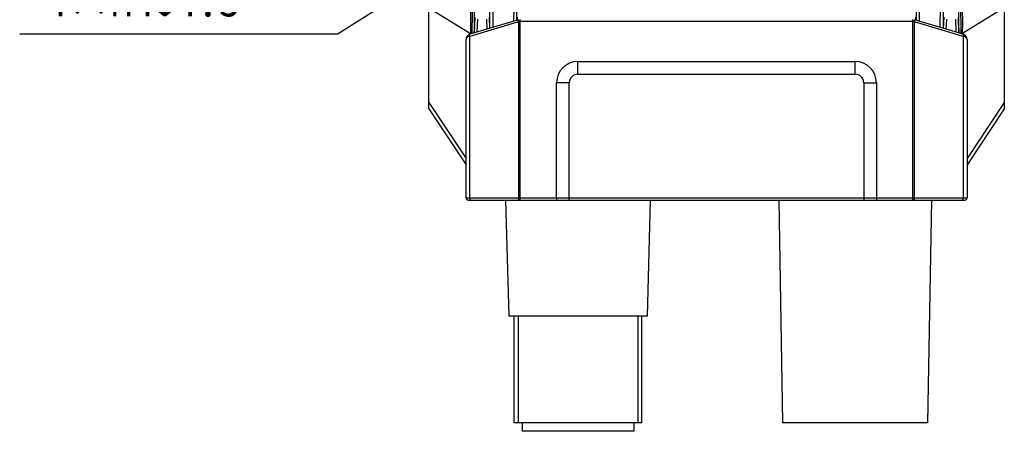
# Model space of a CAD drawing. Header units: millimetres. Extents: x 41 to 356, y 46 to 372.
# Tile 11 of 22: x 264 to 356, y 145 to 183. Entities that reach past the tile are written whole.
import ezdxf

# ---------------------------------------------------------------- set-up
doc = ezdxf.new("R2010")
doc.units = ezdxf.units.MM
doc.header["$LTSCALE"] = 23.1
doc.header["$PDMODE"] = 3
doc.header["$PDSIZE"] = 8
doc.layers.get('0').update_dxf_attribs({"linetype": 'CONTINUOUS'})
doc.layers.get('Defpoints').update_dxf_attribs({"linetype": 'CONTINUOUS'})
doc.layers.add('00_COMPONENTS', color=7, linetype='CONTINUOUS')
doc.layers.add('51__DRAFT_DIMS', color=7, linetype='CONTINUOUS')
doc.styles.get("Standard").update_dxf_attribs({"font": 'simfang.ttf'})
doc.dimstyles.new('DIMSTYLE_4', dxfattribs={"dimtxt": 3, "dimasz": 3, "dimexe": 2.5, "dimexo": 0.5, "dimtad": 1, "dimdsep": 46, "dimtxsty": 'STANDARD', "dimblk": '_FILLED', "dimblk1": '_FILLED', "dimblk2": '_FILLED', "dimcen": 0.09, "dimclrt": 3, "dimazin": 2, "dimtp": 0.1, "dimtm": 0.1, "dimtfac": 1, "dimtofl": 0, "dimtmove": 0, "dimatfit": 1, "dimldrblk": '_FILLED', "dimfxl": 1, "dimtolj": 1, "dimarcsym": 0})

# ---------------------------------------------------------------- blocks, each defined once
blk = doc.blocks.new('_FILLED')
at = {"color": 0, "linetype": 'ByBlock'}
blk.add_solid([(0, 0), (-1, 0.167), (-1, -0.167)], dxfattribs=at)
blk = doc.blocks.new('*D9')
at = {"layer": '51__DRAFT_DIMS', "color": 0, "lineweight": -2}
for p in [(312.095, 193.422), (263.965, 181.919)]:
    blk.add_line(p, (293.83, 181.919), dxfattribs=at)
at = {"layer": 'Defpoints', "color": 0}
for p in [(314.633, 195.02), (311.248, 192.889)]:
    blk.add_point(p, dxfattribs=at)
at = {"layer": '51__DRAFT_DIMS', "color": 0, "linetype": 'ByBlock', "lineweight": -2, "xscale": 3, "yscale": 3, "zscale": 3, "rotation": 32.20265785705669}
blk.add_blockref('_FILLED', (314.633, 195.02), dxfattribs=at)
at = {"layer": '51__DRAFT_DIMS', "color": 3, "insert": (284.688, 186.544), "char_height": 3, "attachment_point": 3, "line_spacing_factor": 0.9}
blk.add_mtext('\\A1;{4×M4{\\fgdt;x}4.5}', dxfattribs=at)

msp = doc.modelspace()

# ---------------------------------------------------------------- linework, layer by layer
at = {"layer": '00_COMPONENTS', "color": 7}
for p, q in [((302.341, 174.885), (302.341, 250.885)), ((356.341, 250.885), (356.341, 174.885)), ((310.77, 183.244), (306.194, 181.872)), ((305.841, 166.518), (305.841, 181.393)), ((352.841, 181.393), (352.841, 166.518)), ((316.341, 179.318), (342.341, 179.318)), ((314.341, 166.518), (314.341, 177.318)), ((344.341, 177.318), (344.341, 166.518)), ((302.341, 174.885), (305.839, 169.637)), ((356.341, 174.885), (352.842, 169.637)), ((306.041, 166.318), (352.641, 166.318)), ((309.555, 166.318), (309.841, 155.418)), ((323.126, 166.318), (322.841, 155.418)), ((335.176, 166.318), (335.541, 145.418)), ((349.505, 166.318), (349.141, 145.418)), ((322.841, 155.418), (309.841, 155.418)), ((310.341, 145.418), (310.341, 155.418)), ((322.341, 145.418), (322.341, 155.418)), ((322.341, 145.418), (310.341, 145.418)), ((311.091, 145.418), (311.091, 144.618)), ((321.591, 145.418), (321.591, 144.618)), ((349.141, 145.418), (335.541, 145.418)), ((321.591, 144.618), (311.091, 144.618))]:
    msp.add_line(p, q, dxfattribs=at)
at = {"layer": '00_COMPONENTS', "color": 4}
for p, q in [((302.341, 184.363), (306.252, 181.933)), ((356.341, 184.363), (352.43, 181.933)), ((310.77, 183.053), (306.197, 181.681)), ((306.632, 182.003), (306.684, 183.476)), ((306.891, 182.08), (306.934, 183.299)), ((307.748, 183.299), (307.781, 182.348)), ((307.998, 183.476), (308.034, 182.424)), ((310.675, 183.216), (310.684, 183.476)), ((310.77, 183.053), (310.77, 166.518)), ((310.914, 166.318), (310.914, 183.265)), ((347.767, 183.065), (310.914, 183.065)), ((347.767, 166.318), (347.767, 183.265)), ((352.484, 181.681), (347.911, 183.053)), ((347.911, 166.518), (347.911, 183.053)), ((347.998, 183.476), (348.007, 183.216)), ((350.647, 182.424), (350.684, 183.476)), ((350.9, 182.348), (350.934, 183.299)), ((351.748, 183.299), (351.79, 182.08)), ((351.998, 183.476), (352.049, 182.003)), ((306.197, 166.518), (306.197, 181.681)), ((306.252, 181.933), (306.252, 181.889)), ((352.43, 181.889), (352.43, 181.933)), ((352.484, 181.681), (352.484, 166.518)), ((316.341, 178.131), (316.341, 179.318)), ((342.341, 178.131), (342.341, 179.318)), ((316.341, 178.131), (342.341, 178.131)), ((315.528, 177.318), (314.341, 177.318)), ((315.528, 166.318), (315.528, 177.318)), ((343.153, 177.318), (344.341, 177.318)), ((343.153, 177.318), (343.153, 166.318)), ((302.341, 175.469), (305.841, 170.219)), ((356.341, 175.469), (352.841, 170.219)), ((305.841, 166.518), (352.841, 166.518)), ((310.716, 155.418), (310.716, 145.418)), ((321.966, 155.418), (321.966, 145.418))]:
    msp.add_line(p, q, dxfattribs=at)
at = {"layer": '00_COMPONENTS', "color": 7}
for points in [[(352.841, 181.393), (352.841, 181.404), (352.839, 181.428), (352.837, 181.452), (352.834, 181.476), (352.829, 181.499), (352.824, 181.523), (352.817, 181.545), (352.809, 181.567), (352.801, 181.589), (352.791, 181.61), (352.781, 181.631), (352.769, 181.651), (352.757, 181.67), (352.744, 181.688), (352.731, 181.706), (352.717, 181.723), (352.702, 181.739), (352.686, 181.755), (352.67, 181.77), (352.654, 181.783), (352.636, 181.797), (352.619, 181.809), (352.601, 181.82), (352.583, 181.831), (352.564, 181.841), (352.546, 181.849), (352.527, 181.858), (352.508, 181.865), (352.488, 181.871), (347.911, 183.244)], [(306.194, 181.872), (306.175, 181.865), (306.156, 181.858), (306.137, 181.85), (306.118, 181.841), (306.1, 181.831), (306.081, 181.821), (306.064, 181.81), (306.046, 181.797), (306.029, 181.784), (306.012, 181.77), (305.996, 181.756), (305.981, 181.74), (305.966, 181.724), (305.951, 181.707), (305.938, 181.689), (305.925, 181.671), (305.913, 181.652), (305.901, 181.632), (305.891, 181.611), (305.881, 181.59), (305.872, 181.569), (305.865, 181.546), (305.858, 181.524), (305.852, 181.501), (305.848, 181.477), (305.844, 181.453), (305.842, 181.429), (305.841, 181.405), (305.841, 181.393)]]:
    msp.add_lwpolyline(points, dxfattribs=at)
at = {"layer": '00_COMPONENTS', "color": 4}
for centre, radius, start, end in [((205.069, 184.33), 105.542, 359.38356, 0.00225), ((451.161, 184.317), 103.091, 179.99039, 180.62381), ((309.224, 181.967), 2.972, 180.2303, 180.66499), ((349.458, 181.967), 2.972, 359.33501, 359.7697), ((316.341, 177.318), 0.813, 90, 180), ((342.341, 177.318), 0.813, 0, 90)]:
    msp.add_arc(centre, radius, start, end, dxfattribs=at)
at = {"layer": '00_COMPONENTS', "color": 7}
for centre, radius, start, end in [((316.341, 177.318), 2, 90, 180), ((342.341, 177.318), 2, 0, 90), ((306.041, 166.518), 0.2, 180, 270), ((352.641, 166.518), 0.2, 270, 360)]:
    msp.add_arc(centre, radius, start, end, dxfattribs=at)
at = {"layer": '00_COMPONENTS', "color": 4}
for points, knots in [([(306.251, 184.333), (306.251, 184.115), (306.247, 183.687), (306.244, 183.065), (306.246, 182.573), (306.25, 182.208), (306.251, 182.037), (306.251, 181.955)], [0, 0, 0, 0, 0.275167, 0.539751, 0.784311, 0.896292, 1, 1, 1, 1]), ([(306.406, 184.334), (306.406, 184.114), (306.405, 183.681), (306.401, 183.053), (306.396, 182.472), (306.391, 182.102), (306.387, 181.929)], [0, 0, 0, 0, 0.274742, 0.539392, 0.784134, 1, 1, 1, 1]), ([(306.61, 184.333), (306.61, 183.918), (306.607, 183.311), (306.594, 182.529), (306.586, 182.162), (306.581, 181.987)], [0, 0, 0, 0, 0.530712, 0.776698, 1, 1, 1, 1]), ([(308.088, 182.44), (308.082, 182.744), (308.073, 183.376), (308.07, 184.007), (308.07, 184.334)], [0, 0, 0, 0, 0.482474, 1, 1, 1, 1]), ([(308.389, 182.53), (308.382, 182.819), (308.373, 183.421), (308.37, 184.022), (308.37, 184.334)], [0, 0, 0, 0, 0.481088, 1, 1, 1, 1]), ([(310.311, 184.334), (310.311, 184.23), (310.311, 183.82), (310.307, 183.409), (310.303, 183.104)], [0, 0, 0, 0, 0.255117, 1, 1, 1, 1]), ([(348.379, 183.104), (348.377, 183.204), (348.372, 183.614), (348.37, 184.024), (348.37, 184.334)], [0, 0, 0, 0, 0.242864, 1, 1, 1, 1]), ([(350.311, 184.334), (350.311, 184.022), (350.308, 183.421), (350.299, 182.819), (350.292, 182.53)], [0, 0, 0, 0, 0.51891, 1, 1, 1, 1]), ([(350.611, 184.334), (350.611, 184.007), (350.608, 183.376), (350.6, 182.744), (350.593, 182.44)], [0, 0, 0, 0, 0.517524, 1, 1, 1, 1]), ([(352.1, 181.987), (352.096, 182.162), (352.087, 182.529), (352.075, 183.311), (352.071, 183.918), (352.071, 184.333)], [0, 0, 0, 0, 0.223301, 0.469287, 1, 1, 1, 1]), ([(352.294, 181.929), (352.29, 182.102), (352.286, 182.472), (352.281, 183.053), (352.276, 183.681), (352.275, 184.114), (352.276, 184.334)], [0, 0, 0, 0, 0.215864, 0.460605, 0.725256, 1, 1, 1, 1]), ([(352.43, 181.955), (352.43, 182.037), (352.432, 182.208), (352.435, 182.573), (352.437, 183.065), (352.434, 183.687), (352.431, 184.115), (352.43, 184.333)], [0, 0, 0, 0, 0.103706, 0.215686, 0.460246, 0.72483, 1, 1, 1, 1]), ([(310.77, 183.053), (310.767, 183.065), (310.761, 183.088), (310.755, 183.122), (310.751, 183.153), (310.749, 183.181), (310.75, 183.205), (310.754, 183.222), (310.758, 183.232), (310.762, 183.239), (310.767, 183.243), (310.77, 183.244)], [0, 0, 0, 0, 0.18296, 0.357488, 0.518169, 0.660216, 0.779853, 0.87486, 0.913247, 0.946133, 1, 1, 1, 1]), ([(310.914, 183.065), (310.902, 183.065), (310.854, 183.064), (310.806, 183.059), (310.77, 183.053)], [0, 0, 0, 0, 0.253413, 1, 1, 1, 1]), ([(347.911, 183.053), (347.899, 183.055), (347.852, 183.062), (347.804, 183.065), (347.767, 183.065)], [0, 0, 0, 0, 0.245552, 1, 1, 1, 1]), ([(347.911, 183.053), (347.914, 183.065), (347.92, 183.088), (347.926, 183.122), (347.931, 183.153), (347.932, 183.181), (347.931, 183.205), (347.928, 183.222), (347.924, 183.232), (347.919, 183.239), (347.914, 183.243), (347.911, 183.244)], [0, 0, 0, 0, 0.18296, 0.357489, 0.518169, 0.660216, 0.779853, 0.87486, 0.913248, 0.946133, 1, 1, 1, 1]), ([(306.197, 181.681), (306.145, 181.671), (306.051, 181.645), (305.949, 181.585), (305.892, 181.528), (305.863, 181.485), (305.845, 181.44), (305.841, 181.409), (305.841, 181.393)], [0, 0, 0, 0, 0.321393, 0.590592, 0.705999, 0.810645, 0.907414, 1, 1, 1, 1]), ([(306.197, 181.681), (306.194, 181.693), (306.188, 181.716), (306.182, 181.75), (306.177, 181.781), (306.176, 181.809), (306.177, 181.833), (306.18, 181.85), (306.184, 181.86), (306.189, 181.867), (306.194, 181.871), (306.197, 181.872)], [0, 0, 0, 0, 0.182959, 0.357486, 0.518166, 0.660213, 0.779851, 0.874859, 0.913247, 0.946133, 1, 1, 1, 1]), ([(306.313, 181.907), (306.307, 181.91), (306.285, 181.924), (306.265, 181.941), (306.251, 181.955)], [0, 0, 0, 0, 0.260048, 1, 1, 1, 1]), ([(306.289, 181.9), (306.286, 181.902), (306.273, 181.912), (306.26, 181.924), (306.252, 181.933)], [0, 0, 0, 0, 0.256661, 1, 1, 1, 1]), ([(352.368, 181.907), (352.374, 181.91), (352.396, 181.924), (352.417, 181.941), (352.43, 181.955)], [0, 0, 0, 0, 0.260048, 1, 1, 1, 1]), ([(352.392, 181.9), (352.395, 181.902), (352.409, 181.912), (352.421, 181.924), (352.43, 181.933)], [0, 0, 0, 0, 0.256661, 1, 1, 1, 1]), ([(352.484, 181.681), (352.488, 181.693), (352.493, 181.716), (352.5, 181.75), (352.504, 181.781), (352.505, 181.809), (352.504, 181.833), (352.501, 181.85), (352.497, 181.86), (352.493, 181.867), (352.488, 181.871), (352.484, 181.872)], [0, 0, 0, 0, 0.182959, 0.357487, 0.518166, 0.660214, 0.779851, 0.874859, 0.913247, 0.946133, 1, 1, 1, 1]), ([(352.841, 181.393), (352.841, 181.409), (352.837, 181.44), (352.819, 181.485), (352.789, 181.528), (352.732, 181.585), (352.63, 181.645), (352.536, 181.671), (352.484, 181.681)], [0, 0, 0, 0, 0.092585, 0.189349, 0.293993, 0.409397, 0.678587, 1, 1, 1, 1]), ([(306.254, 166.318), (306.253, 166.318), (306.249, 166.319), (306.243, 166.322), (306.237, 166.327), (306.23, 166.337), (306.221, 166.353), (306.213, 166.378), (306.206, 166.408), (306.201, 166.443), (306.198, 166.48), (306.197, 166.505), (306.197, 166.518)], [0, 0, 0, 0, 0.02622, 0.055043, 0.088354, 0.127274, 0.22358, 0.344531, 0.487444, 0.648004, 0.820845, 1, 1, 1, 1]), ([(310.828, 166.318), (310.826, 166.318), (310.822, 166.319), (310.816, 166.322), (310.811, 166.327), (310.803, 166.337), (310.795, 166.353), (310.786, 166.378), (310.779, 166.408), (310.774, 166.443), (310.771, 166.48), (310.77, 166.505), (310.77, 166.518)], [0, 0, 0, 0, 0.02622, 0.055043, 0.088354, 0.127274, 0.22358, 0.344531, 0.487444, 0.648004, 0.820845, 1, 1, 1, 1]), ([(347.854, 166.318), (347.855, 166.318), (347.859, 166.319), (347.865, 166.322), (347.871, 166.327), (347.878, 166.337), (347.887, 166.353), (347.895, 166.378), (347.902, 166.408), (347.907, 166.443), (347.91, 166.48), (347.911, 166.505), (347.911, 166.518)], [0, 0, 0, 0, 0.02622, 0.055043, 0.088354, 0.127274, 0.22358, 0.344531, 0.487444, 0.648004, 0.820845, 1, 1, 1, 1]), ([(352.427, 166.318), (352.429, 166.318), (352.433, 166.319), (352.439, 166.322), (352.444, 166.327), (352.452, 166.337), (352.46, 166.353), (352.468, 166.378), (352.475, 166.408), (352.48, 166.443), (352.484, 166.48), (352.484, 166.505), (352.484, 166.518)], [0, 0, 0, 0, 0.02622, 0.055043, 0.088354, 0.127274, 0.22358, 0.344531, 0.487444, 0.648004, 0.820845, 1, 1, 1, 1])]:
    msp.add_open_spline(points, degree=3, knots=knots, dxfattribs=at)
at = {"layer": '00_COMPONENTS', "color": 7}
for points, knots in [([(314.341, 166.518), (314.341, 166.505), (314.34, 166.479), (314.337, 166.442), (314.333, 166.408), (314.327, 166.378), (314.32, 166.353), (314.314, 166.337), (314.308, 166.327), (314.303, 166.321), (314.298, 166.318), (314.295, 166.318)], [0, 0, 0, 0, 0.186765, 0.366225, 0.53165, 0.677197, 0.798251, 0.891734, 0.927859, 0.957237, 1, 1, 1, 1]), ([(344.341, 166.518), (344.341, 166.505), (344.341, 166.479), (344.344, 166.442), (344.349, 166.408), (344.354, 166.378), (344.361, 166.353), (344.367, 166.337), (344.373, 166.327), (344.378, 166.321), (344.383, 166.318), (344.386, 166.318)], [0, 0, 0, 0, 0.186763, 0.366224, 0.531649, 0.677197, 0.79825, 0.891732, 0.92786, 0.957235, 1, 1, 1, 1])]:
    msp.add_open_spline(points, degree=3, knots=knots, dxfattribs=at)

# ---------------------------------------------------------------- dimensions: what is measured, and where the dimension line sits
at = {"layer": '51__DRAFT_DIMS', "color": 4}
dim = msp.add_diameter_dim_2p(p1=(311.248, 192.889), p2=(314.633, 195.02), text='{4×M4{\\fgdt;x}4.5}', dimstyle='DIMSTYLE_4', override={"dimtih": 1, "dimtoh": 1, "dimpost": '<>'}, dxfattribs=at)
dim.commit()
dim.dimension.update_dxf_attribs({"geometry": '*D9', "text_midpoint": (274.326, 181.919), "dimtype": 163})

doc.saveas('drawing.dxf')
